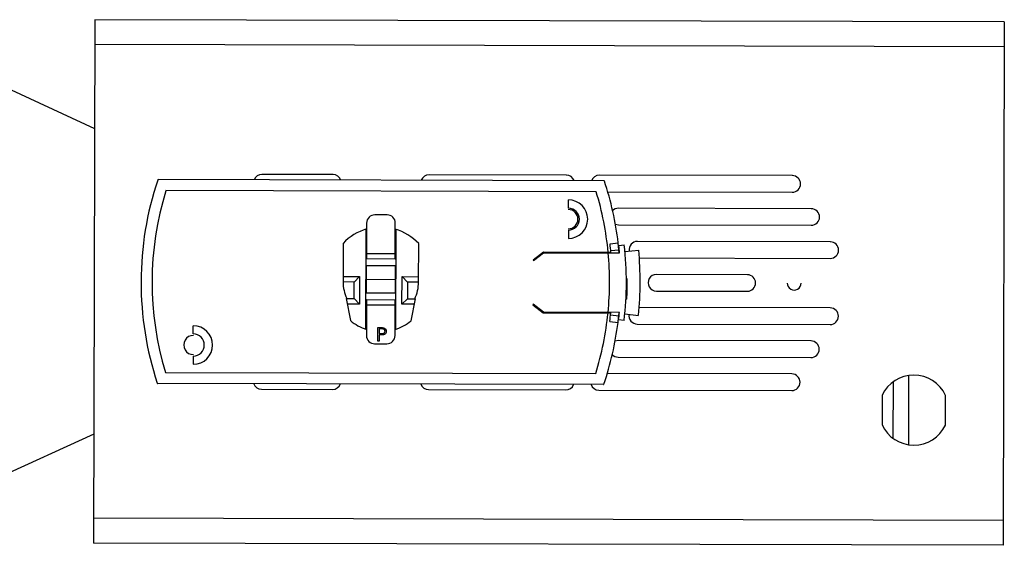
# Model space of a CAD drawing. Header units: millimetres. Extents: x -125 to 247, y -327 to -93.
# Tile 2 of 2: x 69 to 247, y -258 to -163. Entities that reach past the tile are written whole.
import ezdxf

# ---------------------------------------------------------------- set-up
doc = ezdxf.new("R2010")
doc.units = ezdxf.units.MM

msp = doc.modelspace()

# ---------------------------------------------------------------- linework, layer by layer
at = {"color": 7, "linetype": 'Continuous', "lineweight": 25}
for p, q in [((82.46, -162.75), (82.22, -257.75)), ((247.46, -163.16), (82.46, -162.75)), ((247.46, -163.16), (247.22, -258.16)), ((46.7, -165.99), (82.41, -182.5)), ((247.45, -167.66), (82.45, -167.25)), ((125.67, -190.86), (112.78, -190.83)), ((168, -190.96), (143.11, -190.9)), ((209, -191.06), (174, -190.98)), ((174.81, -191.98), (93.96, -191.78)), ((173.42, -193.98), (95.34, -193.78)), ((175.51, -193.98), (208.99, -194.06)), ((168.37, -196.96), (168.38, -195.46)), ((135.47, -198.18), (133.27, -198.18)), ((212.45, -197.07), (177.45, -196.99)), ((131.77, -199.67), (131.75, -206.17)), ((136.95, -206.19), (136.97, -199.69)), ((176.9, -199.88), (177.44, -199.99)), ((177.44, -199.99), (212.44, -200.07)), ((131.61, -200.79), (131.57, -218.92)), ((137.07, -218.93), (137.11, -200.8)), ((168.36, -200.96), (168.36, -202.46)), ((127.51, -203.36), (127.49, -210.36)), ((131.76, -202.85), (131.61, -202.91)), ((137.11, -202.92), (136.96, -202.86)), ((141.19, -210.4), (141.21, -203.4)), ((175.92, -203.44), (177.41, -203.25)), ((177.55, -204.5), (177.41, -203.25)), ((177.52, -203.75), (178.51, -203.64)), ((215.89, -203.08), (180.89, -202.99)), ((131.75, -205.37), (131.6, -205.37)), ((131.75, -205.17), (136.95, -205.19)), ((137.1, -205.39), (136.95, -205.39)), ((163.85, -204.95), (161.96, -206.41)), ((162.02, -206.49), (163.88, -205.05)), ((176.09, -204.98), (163.85, -204.95)), ((163.88, -205.05), (177.65, -205.09)), ((175.6, -205.08), (175.59, -204.98)), ((176.06, -204.65), (177.55, -204.5)), ((176.1, -205.08), (176.09, -204.98)), ((177.6, -205.09), (177.55, -204.5)), ((178.63, -204.81), (181.12, -204.57)), ((136.95, -206.19), (131.75, -206.17)), ((161.96, -206.41), (162.02, -206.49)), ((181.24, -206), (215.89, -206.08)), ((131.74, -212.37), (131.75, -207.37)), ((131.75, -207.37), (136.95, -207.39)), ((136.95, -207.39), (136.94, -212.39)), ((200.84, -209.04), (184.34, -209)), ((127.49, -209.36), (130.49, -209.37)), ((129.49, -210.37), (127.49, -210.36)), ((129.48, -213.37), (129.49, -210.37)), ((130.49, -209.37), (129.49, -210.37)), ((130.49, -209.37), (130.48, -214.37)), ((131.74, -209.87), (136.94, -209.89)), ((138.18, -214.39), (138.19, -209.39)), ((138.19, -209.39), (141.19, -209.4)), ((139.19, -210.39), (138.19, -209.39)), ((139.19, -210.39), (139.18, -213.39)), ((141.19, -210.4), (139.19, -210.39)), ((178.89, -209.72), (178.99, -209.72)), ((136.94, -212.39), (131.74, -212.37)), ((184.34, -212), (200.84, -212.04)), ((128.06, -213.36), (128.82, -217.37)), ((128.06, -213.36), (129.48, -213.37)), ((130.48, -214.37), (128.25, -214.36)), ((130.48, -214.37), (129.48, -213.37)), ((131.73, -213.57), (131.72, -220.07)), ((131.73, -213.57), (136.93, -213.59)), ((136.92, -220.09), (136.93, -213.59)), ((139.18, -213.39), (138.18, -214.39)), ((139.18, -213.39), (140.6, -213.4)), ((139.82, -217.39), (140.6, -213.4)), ((178.81, -213.45), (178.91, -213.46)), ((131.58, -214.37), (131.73, -214.37)), ((136.93, -214.59), (131.73, -214.57)), ((136.93, -214.39), (137.08, -214.39)), ((140.41, -214.39), (138.18, -214.39)), ((162, -214.41), (161.94, -214.49)), ((161.94, -214.49), (163.82, -215.95)), ((163.86, -215.85), (162, -214.41)), ((163.82, -215.95), (176.06, -215.98)), ((177.63, -215.89), (163.86, -215.85)), ((175.56, -215.98), (175.57, -215.88)), ((176.06, -215.98), (176.07, -215.88)), ((177.52, -216.48), (177.58, -215.89)), ((215.86, -215.08), (181.22, -215)), ((131.57, -216.77), (131.72, -216.84)), ((136.92, -216.85), (137.07, -216.78)), ((175.89, -217.53), (177.37, -217.72)), ((176.03, -216.32), (177.52, -216.48)), ((178.48, -217.34), (177.49, -217.22)), ((178.6, -216.17), (181.09, -216.42)), ((100.32, -219.8), (100.32, -218.3)), ((133.78, -221.13), (133.79, -218.63)), ((133.79, -218.63), (134.28, -218.63)), ((134.47, -218.89), (134.01, -218.89)), ((134.01, -218.89), (134.01, -219.72)), ((134.01, -219.72), (134.45, -219.73)), ((180.86, -217.99), (215.86, -218.08)), ((134.01, -221.13), (133.78, -221.13)), ((134.01, -219.98), (134.01, -221.13)), ((134.19, -219.98), (134.01, -219.98)), ((177.39, -220.99), (176.85, -221.09)), ((212.39, -221.07), (177.39, -220.99)), ((133.21, -221.58), (135.41, -221.58)), ((100.31, -223.8), (100.3, -225.3)), ((177.38, -223.99), (212.38, -224.07)), ((95.26, -226.78), (173.34, -226.98)), ((208.91, -227.06), (175.43, -226.98)), ((227.28, -228.5), (227.25, -238.72)), ((230.1, -227.34), (230.07, -239.89)), ((174.72, -228.98), (93.87, -228.78)), ((112.68, -229.83), (125.57, -229.86)), ((143.01, -229.9), (167.9, -229.96)), ((173.9, -229.98), (208.9, -230.06)), ((225.29, -230.91), (225.28, -236.3)), ((236.78, -236.33), (236.79, -230.94)), ((82.27, -238), (46.49, -254.34)), ((247.23, -253.66), (82.23, -253.25)), ((247.22, -258.16), (82.22, -257.75))]:
    msp.add_line(p, q, dxfattribs=at)
at = {"color": 7, "linetype": 'Continuous', "lineweight": 25, "flags": 128}
for points in [[(177.45, -196.99), (176.87, -197.1), (176.39, -197.41)], [(176.33, -223.56), (176.8, -223.87), (177.38, -223.99)]]:
    msp.add_lwpolyline(points, dxfattribs=at)
at = {"color": 7, "linetype": 'Continuous', "lineweight": 25}
for centre, radius, start, end in [((112.78, -192.33), 1.5, 89.8586, 160.3874), ((125.67, -192.36), 1.5, 19.3298, 89.8586), ((143.1, -192.4), 1.5, 89.8586, 160.3874), ((167.99, -192.46), 1.5, 19.3298, 89.8586), ((173.99, -192.48), 1.5, 89.8586, 160.3874), ((208.99, -192.56), 1.5, 269.8586, 89.8586), ((149.38, -210.42), 58.54, 161.5072, 198.21), ((93.96, -191.88), 0.1, 89.8586, 161.5072), ((174.81, -192.08), 0.1, 18.21, 89.8586), ((119.3, -210.34), 58.54, 6.9544, 18.21), ((149.38, -210.42), 56.54, 162.8916, 196.8256), ((119.3, -210.34), 56.54, 5.4408, 16.8256), ((168.37, -198.96), 3.5, 269.8586, 89.8586), ((133.27, -199.68), 1.5, 89.8586, 179.8586), ((135.47, -199.68), 1.5, 359.8586, 89.8586), ((168.35, -198.96), 1.75, 269.8586, 89.8586), ((168.37, -198.96), 2, 269.8586, 89.8586), ((212.44, -198.57), 1.5, 269.8586, 89.8586), ((134.34, -209.7), 9.32, 106.0566, 137.1612), ((134.34, -209.7), 8.32, 108.0676, 109.1585), ((134.34, -209.7), 9.32, 42.556, 73.6606), ((134.34, -209.7), 8.32, 70.5587, 71.6496), ((119.3, -210.34), 57.04, 5.3917, 6.9543), ((119.3, -210.34), 59.59, 353.2583, 6.4589), ((180.89, -204.49), 1.5, 89.8586, 189.2571), ((215.89, -204.58), 1.5, 269.8586, 89.8586), ((119.3, -210.34), 56.54, 354.3782, 5.339), ((119.3, -210.34), 58.59, 5.1467, 6.4589), ((119.3, -210.34), 62.09, 354.3857, 5.3315), ((184.34, -210.5), 1.5, 89.8586, 269.8586), ((134.34, -210.38), 6.85, 179.8586, 205.8322), ((134.34, -210.38), 6.85, 333.885, 359.8586), ((200.84, -210.54), 1.5, 269.8586, 89.8586), ((209.34, -210.57), 1.25, 179.8586, 359.8586), ((119.3, -210.34), 56.54, 342.8916, 354.2764), ((119.3, -210.34), 57.04, 352.7629, 354.3255), ((119.3, -210.34), 58.59, 353.2583, 354.5705), ((215.86, -216.58), 1.5, 269.8586, 89.8586), ((134.34, -210.82), 8.56, 229.8924, 252.1817), ((134.34, -210.82), 7.56, 248.5349, 249.7499), ((134.34, -210.82), 8.56, 287.5355, 309.8248), ((134.34, -210.82), 7.56, 289.9673, 291.1823), ((119.3, -210.34), 58.54, 341.5072, 352.7629), ((180.86, -216.49), 1.5, 170.4938, 269.8586), ((100.31, -221.8), 3.5, 269.8586, 89.8586), ((100.33, -221.8), 1.75, 89.8586, 269.8586), ((100.31, -221.8), 2, 269.8586, 89.8586), ((133.22, -220.08), 1.5, 179.8586, 269.8586), ((135.42, -220.08), 1.5, 269.8586, 359.8586), ((212.38, -222.57), 1.5, 269.8586, 89.8586), ((208.9, -228.56), 1.5, 269.8586, 89.8586), ((231.03, -233.62), 6.35, 24.9663, 154.7509), ((93.87, -228.68), 0.1, 198.21, 269.8586), ((112.69, -228.33), 1.5, 199.3298, 269.8586), ((125.58, -228.36), 1.5, 269.8586, 340.3874), ((143.01, -228.4), 1.5, 199.3298, 269.8586), ((167.9, -228.46), 1.5, 269.8586, 340.3874), ((173.9, -228.48), 1.5, 199.3298, 269.8586), ((174.72, -228.88), 0.1, 269.8586, 341.5072), ((231.03, -233.62), 6.35, 204.9663, 334.7509)]:
    msp.add_arc(centre, radius, start, end, dxfattribs=at)
for points, knots in [([(178.99, -209.72), (178.99, -210.42), (178.99, -211.67), (178.93, -212.91), (178.91, -213.46)], [0, 0, 0, 0, 0.559997, 1, 1, 1, 1]), ([(177.37, -217.72), (177.4, -217.49), (177.45, -217.07), (177.5, -216.66), (177.52, -216.48)], [0, 0, 0, 0, 0.56, 1, 1, 1, 1]), ([(134.28, -218.63), (134.38, -218.63), (134.58, -218.63), (134.76, -218.66), (134.85, -218.67)], [0, 0, 0, 0, 0.5603137, 1, 1, 1, 1]), ([(134.45, -219.73), (134.6, -219.73), (134.79, -219.73), (134.97, -219.6), (135.07, -219.49), (135.09, -219.38), (135.1, -219.31)], [0, 0, 0, 0, 0.499721, 0.62535, 0.751083, 1, 1, 1, 1]), ([(135.1, -219.31), (135.09, -219.23), (135.07, -219.13), (134.98, -219.01), (134.8, -218.89), (134.62, -218.89), (134.47, -218.89)], [0, 0, 0, 0, 0.248969, 0.374729, 0.500383, 1, 1, 1, 1]), ([(135.32, -219.31), (135.32, -219.39), (135.31, -219.55), (135.18, -219.75), (135.01, -219.88), (134.89, -219.92), (134.82, -219.94)], [0, 0, 0, 0, 0.280099, 0.559324, 0.779458, 1, 1, 1, 1]), ([(134.85, -218.67), (134.92, -218.7), (135.07, -218.75), (135.23, -218.92), (135.31, -219.12), (135.32, -219.24), (135.32, -219.31)], [0, 0, 0, 0, 0.279705, 0.559381, 0.779509, 1, 1, 1, 1]), ([(134.82, -219.94), (134.71, -219.95), (134.49, -219.98), (134.28, -219.98), (134.19, -219.98)], [0, 0, 0, 0, 0.559694, 1, 1, 1, 1])]:
    msp.add_open_spline(points, degree=3, knots=knots, dxfattribs=at)

doc.saveas('drawing.dxf')
